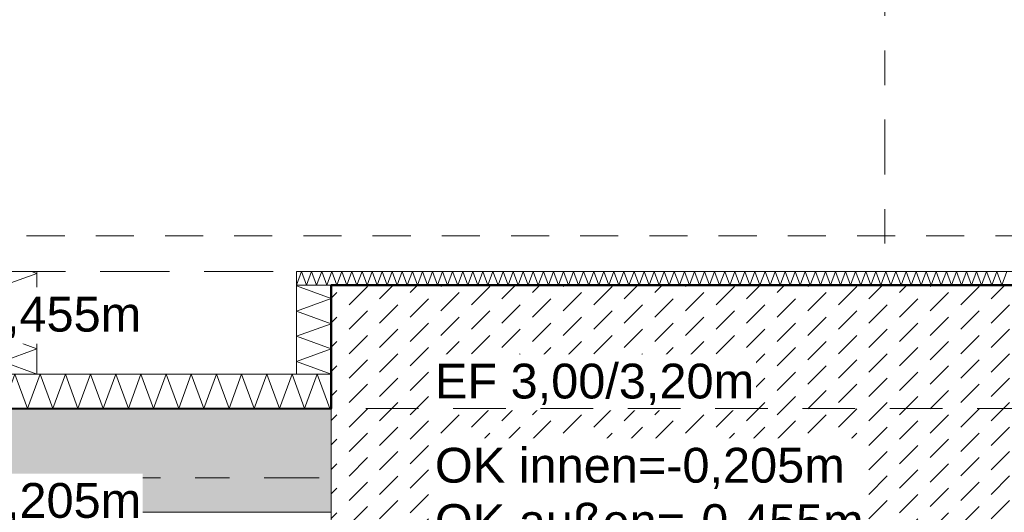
# Model space of a CAD drawing. Header units: metres. Extents: x -273 to 6, y -183 to 13.
# Tile 184 of 256: x -93.67 to -90.83, y -0.55 to 0.88. Entities that reach past the tile are written whole.
import ezdxf

# ---------------------------------------------------------------- set-up
doc = ezdxf.new("R2010")
doc.units = ezdxf.units.M
doc.header["$LTSCALE"] = 0.05
doc.header["$PDMODE"] = 1
doc.header["$PDSIZE"] = -2
for name, pattern in [('ISO-02 Strichlinie', [3.81, 3.048, -0.762]), ('ISO-03 Gestrichelt mit Abstand-3', [1.524, 0.6096, -0.9144]), ('Linienart-53', [5.291531, 3.175, -1.058062, 0.352704, -0.705764]), ('Linienart-Gestrichelt mit Abstand', [6, 4, -2])]:
    doc.linetypes.add(name, pattern=pattern)
doc.layers.get('0').update_dxf_attribs({"lineweight": 25})
for name, color, linetype, lineweight, true_color in [('00 -Bauelemente -Beton unbewehrt', 7, 'Continuous', 9, 0xf7e06e), ('00 -Bauelemente -Dämmung innen', 7, 'Continuous', 9, 0xff7fe6), ('30 -32 Gründung- 2 Flachgründungen u. Bodenplatten', 7, 'Continuous', 9, 0xff6633), ('30 -32 Gründung-4 Frostschürze', 7, 'Continuous', 9, 0x66aaff), ('70 -72 Beschriftung- 1 Beschriftung allgemein', 7, 'Continuous', 9, 0xff6633), ('70 -76 Bemaßung- 2 Allgemein', 7, 'Continuous', 5, 0x6666cc)]:
    doc.layers.add(name, color=color, linetype=linetype, lineweight=lineweight, true_color=true_color)
doc.layers.add('70 -71 Achsen- 1 Gebäudeachsen', color=7, linetype='Linienart-53', lineweight=18)
doc.layers.add('Keine', color=7, linetype='Continuous', lineweight=9)
doc.styles.add('Arial', font='arial.ttf')
doc.dimstyles.new('k+k_klein', dxfattribs={"dimtxt": 0.100689, "dimasz": 0.05302, "dimexe": 0.05, "dimexo": 0.15, "dimgap": 0.005, "dimtad": 1, "dimdec": 3, "dimtxsty": 'Arial', "dimblk": 'VW_SLASH-2', "dimblk1": 'VW_SLASH-2', "dimblk2": 'VW_SLASH-2', "dimcen": 0, "dimdle": 0.025, "dimadec": 3, "dimazin": 0, "dimtfac": 0.75, "dimtdec": 3, "dimtix": 1, "dimtmove": 0, "dimatfit": 0, "dimldrblk": 'VW_FILLEDARROW', "dimfxl": 0.1, "dimfxlon": 1, "dimfrac": 2, "dimtolj": 1, "dimarcsym": 0})

# ---------------------------------------------------------------- blocks, each defined once
blk = doc.blocks.new('_Achsen (3D)')
at = {"layer": '70 -71 Achsen- 1 Gebäudeachsen', "transparency": 33554687}
for p, q in [((-91.171, 3.8), (-91.171, -46.172)), ((-179.668, -0.447), (3.826, -0.447))]:
    blk.add_line(p, q, dxfattribs=at)
blk = doc.blocks.new('Gruppe-214')
at = {"color": 255, "linetype": 'Continuous', "lineweight": 5}
blk.add_wipeout([(-93.721, -0.247), (-92.771, -0.247), (-92.771, -0.147), (-93.721, -0.147)], dxfattribs=at).dxf.layer = '00 -Bauelemente -Dämmung innen'
blk = doc.blocks.new('Gruppe-215')
at = {"layer": '00 -Bauelemente -Dämmung innen', "color": 7, "transparency": 33554687, "flags": 128}
blk.add_lwpolyline([(-93.721, -0.247), (-93.6846, -0.147), (-93.6482, -0.247), (-93.6118, -0.147), (-93.5754, -0.247), (-93.539, -0.147), (-93.5026, -0.247), (-93.4662, -0.147), (-93.4298, -0.247), (-93.3934, -0.147), (-93.357, -0.247), (-93.3206, -0.147), (-93.2842, -0.247), (-93.2478, -0.147), (-93.2114, -0.247), (-93.175, -0.147), (-93.1386, -0.247), (-93.1023, -0.147), (-93.0659, -0.247), (-93.0295, -0.147), (-92.9931, -0.247), (-92.9567, -0.147), (-92.9203, -0.247), (-92.8839, -0.147), (-92.8475, -0.247), (-92.8111, -0.147), (-92.7747, -0.247), (-92.771, -0.2369)], dxfattribs=at)
blk = doc.blocks.new('Gruppe-216')
at = {"layer": '00 -Bauelemente -Dämmung innen', "color": 7, "linetype": 'Continuous', "lineweight": 9, "transparency": 33554687}
blk.add_line((-93.721, -0.147), (-93.721, -0.247), dxfattribs=at)
blk = doc.blocks.new('Gruppe-217')
at = {"layer": '00 -Bauelemente -Dämmung innen', "color": 7, "linetype": 'Continuous', "lineweight": 9, "transparency": 33554687}
blk.add_line((-92.771, -0.247), (-92.771, -0.147), dxfattribs=at)
blk = doc.blocks.new('Gruppe-218')
at = {"color": 7, "transparency": 33554687}
for name in ['Gruppe-216', 'Gruppe-217']:
    blk.add_blockref(name, (0, 0), dxfattribs=at)
blk = doc.blocks.new('Gruppe-219')
at = {"layer": '00 -Bauelemente -Dämmung innen', "color": 7, "linetype": 'Continuous', "lineweight": 9, "transparency": 33554687}
blk.add_line((-92.771, -0.147), (-93.721, -0.147), dxfattribs=at)
blk = doc.blocks.new('Gruppe-220')
at = {"layer": '00 -Bauelemente -Dämmung innen', "color": 7, "linetype": 'Continuous', "lineweight": 9, "transparency": 33554687}
blk.add_line((-93.721, -0.247), (-92.771, -0.247), dxfattribs=at)
blk = doc.blocks.new('Gruppe-221')
at = {"color": 7, "transparency": 33554687}
for name in ['Gruppe-219', 'Gruppe-220']:
    blk.add_blockref(name, (0, 0), dxfattribs=at)
blk = doc.blocks.new('Gruppe-222')
at = {"layer": '00 -Bauelemente -Dämmung innen', "color": 7}
blk.add_blockref('Gruppe-214', (0, 0), dxfattribs=at)
at = {"color": 7, "transparency": 33554687}
for name in ['Gruppe-218', 'Gruppe-221']:
    blk.add_blockref(name, (0, 0), dxfattribs=at)
at = {"layer": '00 -Bauelemente -Dämmung innen', "color": 7, "transparency": 33554687}
blk.add_blockref('Gruppe-215', (0, 0), dxfattribs=at)
blk = doc.blocks.new('Gruppe-223')
at = {"layer": '00 -Bauelemente -Dämmung innen', "color": 7, "transparency": 33554687}
blk.add_blockref('Gruppe-222', (0, 0), dxfattribs=at)
at = {"layer": '00 -Bauelemente -Dämmung innen', "color": 0, "flags": 1}
for tag in ['prm0_value', 'prm1_value', 'prm2_value', 'prm3_value', 'prm4_value', 'prm5_value', 'prm6_value', 'IFC_UUID', 'instanceID', 'prm0_name', 'prm0_type', 'prm1_name', 'prm1_type', 'prm2_name', 'prm2_type', 'prm3_name', 'prm3_type', 'prm4_name', 'prm4_type', 'prm5_name', 'prm5_type', 'prm6_name', 'prm6_type']:
    blk.add_attdef(tag, (-93.721, -0.247), '', height=0.00018, dxfattribs=at)
blk = doc.blocks.new('Gruppe-984')
at = {"color": 255, "linetype": 'Continuous', "lineweight": 5}
blk.add_wipeout([(-93.621, -0.147), (-93.621, 0.1499), (-93.721, 0.1499), (-93.721, -0.147)], dxfattribs=at).dxf.layer = '00 -Bauelemente -Dämmung innen'
blk = doc.blocks.new('Gruppe-985')
at = {"layer": '00 -Bauelemente -Dämmung innen', "color": 7, "transparency": 33554687, "flags": 128}
blk.add_lwpolyline([(-93.621, -0.147), (-93.721, -0.1106), (-93.621, -0.0742), (-93.721, -0.0379), (-93.621, -0.0015), (-93.721, 0.0349), (-93.621, 0.0713), (-93.721, 0.1077), (-93.621, 0.1441), (-93.6369, 0.1499)], dxfattribs=at)
blk = doc.blocks.new('Gruppe-986')
at = {"layer": '00 -Bauelemente -Dämmung innen', "color": 7, "linetype": 'Continuous', "lineweight": 9, "transparency": 33554687}
blk.add_line((-93.721, -0.147), (-93.621, -0.147), dxfattribs=at)
blk = doc.blocks.new('Gruppe-987')
at = {"layer": '00 -Bauelemente -Dämmung innen', "color": 7, "linetype": 'Continuous', "lineweight": 9, "transparency": 33554687}
blk.add_line((-93.621, 0.1499), (-93.721, 0.1499), dxfattribs=at)
blk = doc.blocks.new('Gruppe-988')
at = {"color": 7, "transparency": 33554687}
for name in ['Gruppe-987', 'Gruppe-986']:
    blk.add_blockref(name, (0, 0), dxfattribs=at)
blk = doc.blocks.new('Gruppe-989')
at = {"layer": '00 -Bauelemente -Dämmung innen', "color": 7, "linetype": 'Continuous', "lineweight": 9, "transparency": 33554687}
blk.add_line((-93.721, 0.1499), (-93.721, -0.147), dxfattribs=at)
blk = doc.blocks.new('Gruppe-990')
at = {"layer": '00 -Bauelemente -Dämmung innen', "color": 7, "linetype": 'Continuous', "lineweight": 9, "transparency": 33554687}
blk.add_line((-93.621, -0.147), (-93.621, 0.1499), dxfattribs=at)
blk = doc.blocks.new('Gruppe-991')
at = {"color": 7, "transparency": 33554687}
for name in ['Gruppe-989', 'Gruppe-990']:
    blk.add_blockref(name, (0, 0), dxfattribs=at)
blk = doc.blocks.new('Gruppe-992')
at = {"layer": '00 -Bauelemente -Dämmung innen', "color": 7}
blk.add_blockref('Gruppe-984', (0, 0), dxfattribs=at)
at = {"color": 7, "transparency": 33554687}
for name in ['Gruppe-988', 'Gruppe-991']:
    blk.add_blockref(name, (0, 0), dxfattribs=at)
at = {"layer": '00 -Bauelemente -Dämmung innen', "color": 7, "transparency": 33554687}
blk.add_blockref('Gruppe-985', (0, 0), dxfattribs=at)
blk = doc.blocks.new('Gruppe-993')
at = {"layer": '00 -Bauelemente -Dämmung innen', "color": 7, "transparency": 33554687}
blk.add_blockref('Gruppe-992', (0, 0), dxfattribs=at)
at = {"layer": '00 -Bauelemente -Dämmung innen', "color": 0, "flags": 1}
for tag in ['prm0_value', 'prm1_value', 'prm2_value', 'prm3_value', 'prm4_value', 'prm5_value', 'prm6_value', 'IFC_UUID', 'instanceID', 'prm0_name', 'prm0_type', 'prm1_name', 'prm1_type', 'prm2_name', 'prm2_type', 'prm3_name', 'prm3_type', 'prm4_name', 'prm4_type', 'prm5_name', 'prm5_type', 'prm6_name', 'prm6_type']:
    blk.add_attdef(tag, (-93.721, -0.147), '', height=0.00018, dxfattribs=at)
blk = doc.blocks.new('Gruppe-994')
at = {"color": 255, "linetype": 'Continuous', "lineweight": 5}
blk.add_wipeout([(-92.771, -0.147), (-92.771, 0.1099), (-92.871, 0.1099), (-92.871, -0.147)], dxfattribs=at).dxf.layer = '00 -Bauelemente -Dämmung innen'
blk = doc.blocks.new('Gruppe-995')
at = {"layer": '00 -Bauelemente -Dämmung innen', "color": 7, "transparency": 33554687, "flags": 128}
blk.add_lwpolyline([(-92.771, -0.147), (-92.871, -0.1106), (-92.771, -0.0742), (-92.871, -0.0379), (-92.771, -0.0015), (-92.871, 0.0349), (-92.771, 0.0713), (-92.871, 0.1077), (-92.865, 0.1099)], dxfattribs=at)
blk = doc.blocks.new('Gruppe-996')
at = {"layer": '00 -Bauelemente -Dämmung innen', "color": 7, "linetype": 'Continuous', "lineweight": 9, "transparency": 33554687}
blk.add_line((-92.871, -0.147), (-92.771, -0.147), dxfattribs=at)
blk = doc.blocks.new('Gruppe-997')
at = {"layer": '00 -Bauelemente -Dämmung innen', "color": 7, "linetype": 'Continuous', "lineweight": 9, "transparency": 33554687}
blk.add_line((-92.771, 0.1099), (-92.871, 0.1099), dxfattribs=at)
blk = doc.blocks.new('Gruppe-998')
at = {"color": 7, "transparency": 33554687}
for name in ['Gruppe-997', 'Gruppe-996']:
    blk.add_blockref(name, (0, 0), dxfattribs=at)
blk = doc.blocks.new('Gruppe-999')
at = {"layer": '00 -Bauelemente -Dämmung innen', "color": 7, "linetype": 'Continuous', "lineweight": 9, "transparency": 33554687}
blk.add_line((-92.871, 0.1099), (-92.871, -0.147), dxfattribs=at)
blk = doc.blocks.new('Gruppe-1000')
at = {"layer": '00 -Bauelemente -Dämmung innen', "color": 7, "linetype": 'Continuous', "lineweight": 9, "transparency": 33554687}
blk.add_line((-92.771, -0.147), (-92.771, 0.1099), dxfattribs=at)
blk = doc.blocks.new('Gruppe-1001')
at = {"color": 7, "transparency": 33554687}
for name in ['Gruppe-999', 'Gruppe-1000']:
    blk.add_blockref(name, (0, 0), dxfattribs=at)
blk = doc.blocks.new('Gruppe-1002')
at = {"layer": '00 -Bauelemente -Dämmung innen', "color": 7}
blk.add_blockref('Gruppe-994', (0, 0), dxfattribs=at)
at = {"color": 7, "transparency": 33554687}
for name in ['Gruppe-998', 'Gruppe-1001']:
    blk.add_blockref(name, (0, 0), dxfattribs=at)
at = {"layer": '00 -Bauelemente -Dämmung innen', "color": 7, "transparency": 33554687}
blk.add_blockref('Gruppe-995', (0, 0), dxfattribs=at)
blk = doc.blocks.new('Gruppe-1003')
at = {"layer": '00 -Bauelemente -Dämmung innen', "color": 7, "transparency": 33554687}
blk.add_blockref('Gruppe-1002', (0, 0), dxfattribs=at)
at = {"layer": '00 -Bauelemente -Dämmung innen', "color": 0, "flags": 1}
for tag in ['prm0_value', 'prm1_value', 'prm2_value', 'prm3_value', 'prm4_value', 'prm5_value', 'prm6_value', 'IFC_UUID', 'instanceID', 'prm0_name', 'prm0_type', 'prm1_name', 'prm1_type', 'prm2_name', 'prm2_type', 'prm3_name', 'prm3_type', 'prm4_name', 'prm4_type', 'prm5_name', 'prm5_type', 'prm6_name', 'prm6_type']:
    blk.add_attdef(tag, (-92.871, -0.147), '', height=0.00018, dxfattribs=at)
blk = doc.blocks.new('Gruppe-1004')
at = {"color": 255, "linetype": 'Continuous', "lineweight": 5}
blk.add_wipeout([(-92.871, 0.1099), (-89.571, 0.1099), (-89.571, 0.1499), (-92.871, 0.1499)], dxfattribs=at).dxf.layer = '00 -Bauelemente -Dämmung innen'
blk = doc.blocks.new('Gruppe-1005')
at = {"layer": '00 -Bauelemente -Dämmung innen', "color": 7, "transparency": 33554687, "flags": 128}
blk.add_lwpolyline([(-92.871, 0.1099), (-92.8564, 0.1499), (-92.8419, 0.1099), (-92.8273, 0.1499), (-92.8128, 0.1099), (-92.7982, 0.1499), (-92.7836, 0.1099), (-92.7691, 0.1499), (-92.7545, 0.1099), (-92.74, 0.1499), (-92.7254, 0.1099), (-92.7109, 0.1499), (-92.6963, 0.1099), (-92.6817, 0.1499), (-92.6672, 0.1099), (-92.6526, 0.1499), (-92.6381, 0.1099), (-92.6235, 0.1499), (-92.6089, 0.1099), (-92.5944, 0.1499), (-92.5798, 0.1099), (-92.5653, 0.1499), (-92.5507, 0.1099), (-92.5361, 0.1499), (-92.5216, 0.1099), (-92.507, 0.1499), (-92.4925, 0.1099), (-92.4779, 0.1499), (-92.4634, 0.1099), (-92.4488, 0.1499), (-92.4342, 0.1099), (-92.4197, 0.1499), (-92.4051, 0.1099), (-92.3906, 0.1499), (-92.376, 0.1099), (-92.3614, 0.1499), (-92.3469, 0.1099), (-92.3323, 0.1499), (-92.3178, 0.1099), (-92.3032, 0.1499), (-92.2886, 0.1099), (-92.2741, 0.1499), (-92.2595, 0.1099), (-92.245, 0.1499), (-92.2304, 0.1099), (-92.2159, 0.1499), (-92.2013, 0.1099), (-92.1867, 0.1499), (-92.1722, 0.1099), (-92.1576, 0.1499), (-92.1431, 0.1099), (-92.1285, 0.1499), (-92.1139, 0.1099), (-92.0994, 0.1499), (-92.0848, 0.1099), (-92.0703, 0.1499), (-92.0557, 0.1099), (-92.0411, 0.1499), (-92.0266, 0.1099), (-92.012, 0.1499), (-91.9975, 0.1099), (-91.9829, 0.1499), (-91.9684, 0.1099), (-91.9538, 0.1499), (-91.9392, 0.1099), (-91.9247, 0.1499), (-91.9101, 0.1099), (-91.8956, 0.1499), (-91.881, 0.1099), (-91.8664, 0.1499), (-91.8519, 0.1099), (-91.8373, 0.1499), (-91.8228, 0.1099), (-91.8082, 0.1499), (-91.7936, 0.1099), (-91.7791, 0.1499), (-91.7645, 0.1099), (-91.75, 0.1499), (-91.7354, 0.1099), (-91.7209, 0.1499), (-91.7063, 0.1099), (-91.6917, 0.1499), (-91.6772, 0.1099), (-91.6626, 0.1499), (-91.6481, 0.1099), (-91.6335, 0.1499), (-91.6189, 0.1099), (-91.6044, 0.1499), (-91.5898, 0.1099), (-91.5753, 0.1499), (-91.5607, 0.1099), (-91.5461, 0.1499), (-91.5316, 0.1099), (-91.517, 0.1499), (-91.5025, 0.1099), (-91.4879, 0.1499), (-91.4734, 0.1099), (-91.4588, 0.1499), (-91.4442, 0.1099), (-91.4297, 0.1499), (-91.4151, 0.1099), (-91.4006, 0.1499), (-91.386, 0.1099), (-91.3714, 0.1499), (-91.3569, 0.1099), (-91.3423, 0.1499), (-91.3278, 0.1099), (-91.3132, 0.1499), (-91.2986, 0.1099), (-91.2841, 0.1499), (-91.2695, 0.1099), (-91.255, 0.1499), (-91.2404, 0.1099), (-91.2259, 0.1499), (-91.2113, 0.1099), (-91.1967, 0.1499), (-91.1822, 0.1099), (-91.1676, 0.1499), (-91.1531, 0.1099), (-91.1385, 0.1499), (-91.1239, 0.1099), (-91.1094, 0.1499), (-91.0948, 0.1099), (-91.0803, 0.1499), (-91.0657, 0.1099), (-91.0511, 0.1499), (-91.0366, 0.1099), (-91.022, 0.1499), (-91.0075, 0.1099), (-90.9929, 0.1499), (-90.9784, 0.1099), (-90.9638, 0.1499), (-90.9492, 0.1099), (-90.9347, 0.1499), (-90.9201, 0.1099), (-90.9056, 0.1499), (-90.891, 0.1099), (-90.8764, 0.1499), (-90.8619, 0.1099), (-90.8473, 0.1499), (-90.8328, 0.1099), (-90.8182, 0.1499)], dxfattribs=at)
blk = doc.blocks.new('Gruppe-1006')
at = {"layer": '00 -Bauelemente -Dämmung innen', "color": 7, "linetype": 'Continuous', "lineweight": 9, "transparency": 33554687}
blk.add_line((-92.871, 0.1499), (-92.871, 0.1099), dxfattribs=at)
blk = doc.blocks.new('Gruppe-1008')
at = {"color": 7, "transparency": 33554687}
blk.add_blockref('Gruppe-1006', (0, 0), dxfattribs=at)
blk = doc.blocks.new('Gruppe-1009')
at = {"layer": '00 -Bauelemente -Dämmung innen', "color": 7, "linetype": 'Continuous', "lineweight": 9, "transparency": 33554687}
blk.add_line((-89.571, 0.1499), (-92.871, 0.1499), dxfattribs=at)
blk = doc.blocks.new('Gruppe-1010')
at = {"layer": '00 -Bauelemente -Dämmung innen', "color": 7, "linetype": 'Continuous', "lineweight": 9, "transparency": 33554687}
blk.add_line((-92.871, 0.1099), (-89.571, 0.1099), dxfattribs=at)
blk = doc.blocks.new('Gruppe-1011')
at = {"color": 7, "transparency": 33554687}
for name in ['Gruppe-1009', 'Gruppe-1010']:
    blk.add_blockref(name, (0, 0), dxfattribs=at)
blk = doc.blocks.new('Gruppe-1012')
at = {"layer": '00 -Bauelemente -Dämmung innen', "color": 7}
blk.add_blockref('Gruppe-1004', (0, 0), dxfattribs=at)
at = {"color": 7, "transparency": 33554687}
for name in ['Gruppe-1008', 'Gruppe-1011']:
    blk.add_blockref(name, (0, 0), dxfattribs=at)
at = {"layer": '00 -Bauelemente -Dämmung innen', "color": 7, "transparency": 33554687}
blk.add_blockref('Gruppe-1005', (0, 0), dxfattribs=at)
blk = doc.blocks.new('Gruppe-1013')
at = {"layer": '00 -Bauelemente -Dämmung innen', "color": 7, "transparency": 33554687}
blk.add_blockref('Gruppe-1012', (0, 0), dxfattribs=at)
at = {"layer": '00 -Bauelemente -Dämmung innen', "color": 0, "flags": 1}
for tag in ['IFC_UUID', 'instanceID', 'prm0_name', 'prm0_type', 'prm0_value', 'prm1_name', 'prm1_type', 'prm1_value', 'prm2_name', 'prm2_type', 'prm2_value', 'prm3_name', 'prm3_type', 'prm3_value', 'prm4_name', 'prm4_type', 'prm4_value', 'prm5_name', 'prm5_type', 'prm5_value', 'prm6_name', 'prm6_type', 'prm6_value']:
    blk.add_attdef(tag, (-92.871, 0.1099), '', height=0.00018, dxfattribs=at)
blk = doc.blocks.new('Gruppe-2134')
at = {"layer": '30 -32 Gründung- 2 Flachgründungen u. Bodenplatten', "flags": 128}
blk.add_lwpolyline([(-92.771, 0.1099), (-89.571, 0.1099), (-89.571, -2.8901), (-92.771, -2.8901)], close=True, dxfattribs=at)
at = {"color": 255}
for points in [[(-92.471, -0.2524), (-91.5426, -0.2524), (-91.5426, -0.0901), (-92.471, -0.0901)], [(-92.471, -0.8203), (-91.2249, -0.8203), (-91.2249, -0.3335), (-92.471, -0.3335)]]:
    blk.add_wipeout(points, dxfattribs=at).dxf.layer = '70 -72 Beschriftung- 1 Beschriftung allgemein'
at = {"layer": '70 -72 Beschriftung- 1 Beschriftung allgemein', "char_height": 0.100689, "attachment_point": 1, "line_spacing_factor": 0.970891, "style": 'Arial'}
for s, insert in [('EF 3,00/3,20m', (-92.471, -0.1171)), ('OK innen=-0,205m\\POK außen=-0,455m\\PUK=-1,455m', (-92.471, -0.3605))]:
    blk.add_mtext(s, dxfattribs=dict(at, insert=insert))
blk = doc.blocks.new('Gruppe-2490')
at = {"layer": 'Keine', "color": 7, "linetype": 'ISO-03 Gestrichelt mit Abstand-3', "lineweight": 9, "flags": 128}
for points in [[(-106.641, 1.053), (-88.896, 1.053), (-88.896, 0.253), (-106.641, 0.253)], [(-106.641, 1.053), (-106.641, 0.253), (-88.896, 0.253), (-88.896, 1.053)]]:
    blk.add_lwpolyline(points, close=True, dxfattribs=at)
blk = doc.blocks.new('_FU_2D LP5 (2D)')
at = {"layer": '00 -Bauelemente -Dämmung innen', "color": 7}
blk.add_blockref('Gruppe-223', (0, 0), dxfattribs=at)
for name in ['Gruppe-993', 'Gruppe-1003']:
    blk.add_blockref(name, (0, 0), dxfattribs=at)
blk.add_blockref('Gruppe-1013', (0, 0), dxfattribs=at)
at = {"color": 255}
blk.add_wipeout([(-91.14109938, -4.34704198), (-86.30090055, -4.34704198), (-86.30090055, -0.54704198), (-86.94090055, -0.54704198), (-86.94090055, -0.24704198), (-89.57099996, -0.24704198), (-89.57099996, 0.10991281), (-92.77099996, 0.10991281), (-92.77099996, -2.89008719), (-91.14109938, -2.89008719)], dxfattribs=at).dxf.layer = '00 -Bauelemente -Beton unbewehrt'
at = {"layer": '00 -Bauelemente -Beton unbewehrt', "linetype": 'Continuous', "lineweight": 9}
h = blk.add_hatch(dxfattribs=at)
h.set_pattern_fill('Unbew_ Beton1 1mm SRF', style=0, pattern_type=2)
h.set_pattern_definition([(45, (0, 0), (0.088388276, 0.01767774), [0.075, -0.05])])
h.paths.add_polyline_path([(-91.14109938, -4.34704198), (-86.30090055, -4.34704198), (-86.30090055, -0.54704198), (-86.94090055, -0.54704198), (-86.94090055, -0.24704198), (-89.57099996, -0.24704198), (-89.57099996, 0.10991281), (-92.77099996, 0.10991281), (-92.77099996, -2.89008719), (-91.14109938, -2.89008719)])
at = {"layer": '00 -Bauelemente -Beton unbewehrt', "flags": 128}
blk.add_lwpolyline([(-91.14109938, -4.34704198), (-86.30090055, -4.34704198), (-86.30090055, -0.54704198), (-86.94090055, -0.54704198), (-86.94090055, -0.24704198), (-89.57099996, -0.24704198), (-89.57099996, 0.10991281), (-92.77099996, 0.10991281), (-92.77099996, -2.89008719), (-91.14109938, -2.89008719)], close=True, dxfattribs=at)
at = {"layer": 'Keine', "color": 1, "linetype": 'Linienart-Gestrichelt mit Abstand', "lineweight": 9, "true_color": 0xff0000, "flags": 128}
blk.add_lwpolyline([(6.03999377, -134.70913897), (4.10766281, -139.37286792), (2.43021044, -143.26963359), (0.229042, -148.18933714), (-1.94395765, -152.85045285), (-2.56993827, -154.15978267), (-4.36668217, -157.84024419, -0.1218666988), (-4.98756345, -158.57331042), (-24.20773646, -172.45584859, 0.2343426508), (-30.81423496, -181.88107792), (-30.81423496, -181.88107792, -0.1382747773), (-50.04185585, -181.32068598), (-50.04185585, -181.32068598), (-63.53399243, -176.93721776), (-98.52806435, -165.50668377), (-148.4236418, -149.2972654), (-209.68205216, -128.62056047), (-249.49758002, -116.74073979), (-271.8563458, -111.07977166), (-272.63374696, -110.30237051), (-272.63374694, -44.20319881), (-268.39909651, 0.15100107), (-267.46628238, 0.15012673), (-197.75478142, 0.14986172), (5.97600004, 0.14995802), (6.00607638, -63.16005056)], format="xyb", close=True, dxfattribs=at)
at = {"layer": '30 -32 Gründung- 2 Flachgründungen u. Bodenplatten', "color": 7}
blk.add_blockref('Gruppe-2134', (0, 0), dxfattribs=at)
at = {"layer": '30 -32 Gründung-4 Frostschürze', "linetype": 'Continuous', "lineweight": 0, "transparency": 33554534}
blk.add_hatch(color=161, dxfattribs=at).paths.add_polyline_path([(-93.72099996, -0.24704198), (-92.77099996, -0.24704198), (-92.77099996, -0.54704198), (-93.72099996, -0.54704198)])
at = {"layer": '30 -32 Gründung- 2 Flachgründungen u. Bodenplatten', "linetype": 'ISO-02 Strichlinie'}
blk.add_line((-92.67099996, -0.24704198), (-89.67099996, -0.24704198), dxfattribs=at)
at = {"layer": '30 -32 Gründung-4 Frostschürze', "flags": 128}
blk.add_lwpolyline([(-93.72099996, -0.24704198), (-92.77099996, -0.24704198), (-92.77099996, -0.54704198), (-93.72099996, -0.54704198)], close=True, dxfattribs=at)
at = {"layer": '70 -72 Beschriftung- 1 Beschriftung allgemein', "color": 7}
blk.add_blockref('Gruppe-2490', (0, 0), dxfattribs=at)
at = {"layer": '70 -72 Beschriftung- 1 Beschriftung allgemein', "color": 103, "lineweight": 50, "true_color": 0x66cc7f, "flags": 128}
blk.add_lwpolyline([(-84.69599996, -0.24704198), (-89.57099996, -0.24704198), (-89.57099996, 0.10991281), (-92.77099996, 0.10991281), (-92.77099996, -0.24704198), (-93.72099996, -0.24759136), (-93.72099996, 0.10991089), (-94.92099996, 0.10991089), (-94.92099996, -0.24759136), (-98.82099996, -0.24704198), (-98.82099996, 0.10990848), (-100.02099996, 0.10990848), (-100.02099996, -4.91204198)], dxfattribs=at)
blk = doc.blocks.new('VW_SLASH-2')
at = {"color": 0, "linetype": 'ByBlock', "lineweight": -2, "transparency": 16777216}
blk.add_line((0.472, 0), (-1, 0), dxfattribs=at)
at = {"color": 0, "lineweight": 5, "transparency": 16777216, "flags": 128}
blk.add_lwpolyline([(0.5, 0.5), (-0.5, -0.5)], dxfattribs=at)
blk = doc.blocks.new('*D3001')
at = {"layer": '70 -76 Bemaßung- 2 Allgemein', "color": 0, "lineweight": -2}
for p, q in [((-92.771, 1.8), (-92.771, 1.95)), ((-91.171, 1.8), (-91.171, 1.95)), ((-91.224, 1.9), (-92.718, 1.9))]:
    blk.add_line(p, q, dxfattribs=at)
at = {"layer": 'Defpoints', "color": 0}
for p in [(-92.771, 1.9), (-91.171, 0.153), (-92.771, -2.8901)]:
    blk.add_point(p, dxfattribs=at)
at = {"layer": '70 -76 Bemaßung- 2 Allgemein', "color": 0, "lineweight": -2, "xscale": 0.05302001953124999, "yscale": 0.05302001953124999, "zscale": 0.05302001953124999, "rotation": 180}
blk.add_blockref('VW_SLASH-2', (-92.771, 1.9), dxfattribs=at)
at = {"layer": '70 -76 Bemaßung- 2 Allgemein', "color": 0, "lineweight": -2, "xscale": 0.05302001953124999, "yscale": 0.05302001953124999, "zscale": 0.05302001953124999}
blk.add_blockref('VW_SLASH-2', (-91.171, 1.9), dxfattribs=at)
at = {"layer": '70 -76 Bemaßung- 2 Allgemein', "color": 0, "insert": (-91.971, 1.9654), "char_height": 0.10069, "attachment_point": 5, "style": 'Arial'}
blk.add_mtext('\\A1;1,60', dxfattribs=at)
blk = doc.blocks.new('VW_FILLEDARROW')
at = {"linetype": 'Continuous', "lineweight": 0, "transparency": 16777216}
blk.add_hatch(color=0, dxfattribs=at).paths.add_polyline_path([(-2.829, 0.758), (0, 0), (-2.829, -0.758)])
at = {"color": 0, "lineweight": 5, "transparency": 16777216, "flags": 128}
blk.add_lwpolyline([(-2.829, 0.758), (0, 0), (-2.829, -0.758)], close=True, dxfattribs=at)
blk = doc.blocks.new('*D3002')
at = {"layer": '70 -76 Bemaßung- 2 Allgemein', "color": 0, "lineweight": -2}
for p, q in [((-91.171, 1.8), (-91.171, 1.95)), ((-89.571, 1.8), (-89.571, 1.95)), ((-89.624, 1.9), (-91.118, 1.9))]:
    blk.add_line(p, q, dxfattribs=at)
at = {"layer": 'Defpoints', "color": 0}
for p in [(-91.171, 1.9), (-91.171, 0.153), (-89.571, -2.8901)]:
    blk.add_point(p, dxfattribs=at)
at = {"layer": '70 -76 Bemaßung- 2 Allgemein', "color": 0, "lineweight": -2, "xscale": 0.05302001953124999, "yscale": 0.05302001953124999, "zscale": 0.05302001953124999, "rotation": 180}
blk.add_blockref('VW_SLASH-2', (-91.171, 1.9), dxfattribs=at)
at = {"layer": '70 -76 Bemaßung- 2 Allgemein', "color": 0, "lineweight": -2, "xscale": 0.05302001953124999, "yscale": 0.05302001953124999, "zscale": 0.05302001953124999}
blk.add_blockref('VW_SLASH-2', (-89.571, 1.9), dxfattribs=at)
at = {"layer": '70 -76 Bemaßung- 2 Allgemein', "color": 0, "insert": (-90.371, 1.9654), "char_height": 0.10069, "attachment_point": 5, "style": 'Arial'}
blk.add_mtext('\\A1;1,60', dxfattribs=at)
blk = doc.blocks.new('*D3264')
at = {"layer": '70 -76 Bemaßung- 2 Allgemein', "color": 0, "lineweight": -2}
for p, q in [((-93.721, 1.3), (-93.721, 1.45)), ((-93.621, 1.3), (-93.621, 1.45)), ((-93.774, 1.4), (-93.827, 1.4)), ((-93.621, 1.4), (-93.721, 1.4)), ((-93.568, 1.4), (-93.515, 1.4))]:
    blk.add_line(p, q, dxfattribs=at)
at = {"layer": 'Defpoints', "color": 0}
for p in [(-93.721, 1.4), (-93.721, 0.153), (-93.621, 0.1499)]:
    blk.add_point(p, dxfattribs=at)
at = {"layer": '70 -76 Bemaßung- 2 Allgemein', "color": 0, "lineweight": -2, "xscale": 0.05302001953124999, "yscale": 0.05302001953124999, "zscale": 0.05302001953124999}
blk.add_blockref('VW_SLASH-2', (-93.721, 1.4), dxfattribs=at)
at = {"layer": '70 -76 Bemaßung- 2 Allgemein', "color": 0, "lineweight": -2, "xscale": 0.05302001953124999, "yscale": 0.05302001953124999, "zscale": 0.05302001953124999, "rotation": 180.0000000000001}
blk.add_blockref('VW_SLASH-2', (-93.621, 1.4), dxfattribs=at)
at = {"layer": '70 -76 Bemaßung- 2 Allgemein', "color": 0, "insert": (-93.671, 1.5089), "char_height": 0.10069, "attachment_point": 5, "style": 'Arial'}
blk.add_mtext('\\A1;10', dxfattribs=at)
blk = doc.blocks.new('*D3265')
at = {"layer": '70 -76 Bemaßung- 2 Allgemein', "color": 0, "lineweight": -2}
for p, q in [((-93.621, 1.3), (-93.621, 1.45)), ((-92.771, 1.3), (-92.771, 1.45)), ((-92.824, 1.4), (-93.568, 1.4))]:
    blk.add_line(p, q, dxfattribs=at)
at = {"layer": 'Defpoints', "color": 0}
for p in [(-93.621, 1.4), (-93.621, 0.1499), (-92.771, -2.8901)]:
    blk.add_point(p, dxfattribs=at)
at = {"layer": '70 -76 Bemaßung- 2 Allgemein', "color": 0, "lineweight": -2, "xscale": 0.05302001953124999, "yscale": 0.05302001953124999, "zscale": 0.05302001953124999}
for p, rotation in [((-93.621, 1.4), 180), ((-92.771, 1.4), 360)]:
    blk.add_blockref('VW_SLASH-2', p, dxfattribs=dict(at, rotation=rotation))
at = {"layer": '70 -76 Bemaßung- 2 Allgemein', "color": 0, "insert": (-93.196, 1.4564), "char_height": 0.10069, "attachment_point": 5, "style": 'Arial'}
blk.add_mtext('\\A1;85', dxfattribs=at)
blk = doc.blocks.new('*D3266')
at = {"layer": '70 -76 Bemaßung- 2 Allgemein', "color": 0, "lineweight": -2}
for p, q in [((-92.771, 1.3), (-92.771, 1.45)), ((-91.171, 1.3), (-91.171, 1.45)), ((-91.224, 1.4), (-92.718, 1.4))]:
    blk.add_line(p, q, dxfattribs=at)
at = {"layer": 'Defpoints', "color": 0}
for p in [(-92.771, 1.4), (-91.171, 0.153), (-92.771, -2.8901)]:
    blk.add_point(p, dxfattribs=at)
at = {"layer": '70 -76 Bemaßung- 2 Allgemein', "color": 0, "lineweight": -2, "xscale": 0.05302001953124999, "yscale": 0.05302001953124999, "zscale": 0.05302001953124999, "rotation": 180}
blk.add_blockref('VW_SLASH-2', (-92.771, 1.4), dxfattribs=at)
at = {"layer": '70 -76 Bemaßung- 2 Allgemein', "color": 0, "lineweight": -2, "xscale": 0.05302001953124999, "yscale": 0.05302001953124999, "zscale": 0.05302001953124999}
blk.add_blockref('VW_SLASH-2', (-91.171, 1.4), dxfattribs=at)
at = {"layer": '70 -76 Bemaßung- 2 Allgemein', "color": 0, "insert": (-91.971, 1.4654), "char_height": 0.10069, "attachment_point": 5, "style": 'Arial'}
blk.add_mtext('\\A1;1,60', dxfattribs=at)
blk = doc.blocks.new('*D3267')
at = {"layer": '70 -76 Bemaßung- 2 Allgemein', "color": 0, "lineweight": -2}
for p, q in [((-91.171, 1.3), (-91.171, 1.45)), ((-89.571, 1.3), (-89.571, 1.45)), ((-89.624, 1.4), (-91.118, 1.4))]:
    blk.add_line(p, q, dxfattribs=at)
at = {"layer": 'Defpoints', "color": 0}
for p in [(-91.171, 1.4), (-91.171, 0.153), (-89.571, -2.8901)]:
    blk.add_point(p, dxfattribs=at)
at = {"layer": '70 -76 Bemaßung- 2 Allgemein', "color": 0, "lineweight": -2, "xscale": 0.05302001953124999, "yscale": 0.05302001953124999, "zscale": 0.05302001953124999, "rotation": 180}
blk.add_blockref('VW_SLASH-2', (-91.171, 1.4), dxfattribs=at)
at = {"layer": '70 -76 Bemaßung- 2 Allgemein', "color": 0, "lineweight": -2, "xscale": 0.05302001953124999, "yscale": 0.05302001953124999, "zscale": 0.05302001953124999}
blk.add_blockref('VW_SLASH-2', (-89.571, 1.4), dxfattribs=at)
at = {"layer": '70 -76 Bemaßung- 2 Allgemein', "color": 0, "insert": (-90.371, 1.4654), "char_height": 0.10069, "attachment_point": 5, "style": 'Arial'}
blk.add_mtext('\\A1;1,60', dxfattribs=at)
blk = doc.blocks.new('Gruppe-2919')
at = {"color": 255}
for points in [[(-94.8325, -0.0588), (-93.3159, -0.0588), (-93.3159, 0.1035), (-94.8325, 0.1035)], [(-94.8325, -0.5975), (-93.3159, -0.5975), (-93.3159, -0.4353), (-94.8325, -0.4353)]]:
    blk.add_wipeout(points, dxfattribs=at).dxf.layer = '70 -72 Beschriftung- 1 Beschriftung allgemein'
at = {"layer": '30 -32 Gründung- 2 Flachgründungen u. Bodenplatten', "linetype": 'Continuous', "lineweight": 0, "transparency": 33554687}
for points in [[(-94.8325, -0.0588), (-94.6443, -0.247), (-94.456, -0.0588)], [(-94.8325, -0.4353), (-94.6443, -0.247), (-94.456, -0.4353)]]:
    blk.add_hatch(color=7, dxfattribs=at).paths.add_polyline_path(points)
at = {"layer": '30 -32 Gründung- 2 Flachgründungen u. Bodenplatten', "flags": 128}
for points in [[(-94.8325, -0.0588), (-94.6443, -0.247), (-94.456, -0.0588)], [(-94.8325, -0.4353), (-94.6443, -0.247), (-94.456, -0.4353)]]:
    blk.add_lwpolyline(points, close=True, dxfattribs=at)
at = {"layer": '70 -72 Beschriftung- 1 Beschriftung allgemein', "char_height": 0.100689, "attachment_point": 2, "line_spacing_factor": 0.970891, "style": 'Arial'}
for s, insert in [('OK Fundament -0,455m', (-94.0742, 0.0764)), ('OK Fundament -0,205m', (-94.0742, -0.4623))]:
    blk.add_mtext(s, dxfattribs=dict(at, insert=insert))
blk = doc.blocks.new('Gruppe-2789')
at = {"layer": '70 -76 Bemaßung- 2 Allgemein'}
for base, p1, p2, picture, middle in [((-92.77099996, 1.89995802), (-91.17099996, 0.15295802), (-92.77099996, -2.89008719), '*D3001', (-91.97099996, 1.96542156)), ((-91.17099996, 1.89995802), (-89.57099996, -2.89008719), (-91.17099996, 0.15295802), '*D3002', (-90.37099996, 1.96542156))]:
    dim = blk.add_linear_dim(base=base, p1=p1, p2=p2, text='1,60', dimstyle='k+k_klein', override={"dimtxt": 0.100689, "dimgap": 0.005, "dimdec": 8, "dimpost": '<>', "dimtxsty": 'Arial', "dimtmove": 2}, dxfattribs=at)
    dim.commit()
    dim.dimension.update_dxf_attribs({"geometry": picture, "text_midpoint": middle})
blk = doc.blocks.new('Gruppe-2794')
at = {"layer": '70 -76 Bemaßung- 2 Allgemein'}
for base, p1, p2, text, override, picture, middle in [((-93.72099996, 1.39995802), (-93.62099996, 0.14991089), (-93.72099996, 0.15295802), '10', {"dimtxt": 0.100689, "dimgap": 0.005, "dimdec": 8, "dimpost": '<>', "dimtxsty": 'Arial', "dimtix": 0, "dimtmove": 2}, '*D3264', (-93.67099996, 1.50885958)), ((-93.62099996, 1.39995802), (-92.77099996, -2.89008719), (-93.62099996, 0.14991089), '85', {"dimtxt": 0.100689, "dimgap": 0.005, "dimdec": 8, "dimpost": '<>', "dimtxsty": 'Arial', "dimtmove": 2}, '*D3265', (-93.19599996, 1.45635958)), ((-92.77099996, 1.39995802), (-91.17099996, 0.15295802), (-92.77099996, -2.89008719), '1,60', {"dimtxt": 0.100689, "dimgap": 0.005, "dimdec": 8, "dimpost": '<>', "dimtxsty": 'Arial', "dimtmove": 2}, '*D3266', (-91.97099996, 1.46542156)), ((-91.17099996, 1.39995802), (-89.57099996, -2.89008719), (-91.17099996, 0.15295802), '1,60', {"dimtxt": 0.100689, "dimgap": 0.005, "dimdec": 8, "dimpost": '<>', "dimtxsty": 'Arial', "dimtmove": 2}, '*D3267', (-90.37099996, 1.46542156))]:
    dim = blk.add_linear_dim(base=base, p1=p1, p2=p2, text=text, dimstyle='k+k_klein', override=override, dxfattribs=at)
    dim.commit()
    dim.dimension.update_dxf_attribs({"geometry": picture, "text_midpoint": middle})
blk = doc.blocks.new('_FU_2D Bemaßung_ Beschriftung (3D)')
at = {"layer": '70 -76 Bemaßung- 2 Allgemein'}
for name in ['Gruppe-2789', 'Gruppe-2794']:
    blk.add_blockref(name, (0, 0), dxfattribs=at)
at = {"layer": '70 -72 Beschriftung- 1 Beschriftung allgemein', "color": 7}
blk.add_blockref('Gruppe-2919', (0, 0), dxfattribs=at)

msp = doc.modelspace()

# ---------------------------------------------------------------- block references
at = {"layer": 'Keine', "color": 1}
msp.add_blockref('_Achsen (3D)', (0, 0), dxfattribs=at)

# ---------------------------------------------------------------- next in the draw order: block references
msp.add_blockref('_FU_2D LP5 (2D)', (0, 0), dxfattribs=at)

# ---------------------------------------------------------------- next in the draw order: block references
msp.add_blockref('_FU_2D Bemaßung_ Beschriftung (3D)', (0, 0), dxfattribs=at)

doc.saveas('drawing.dxf')
